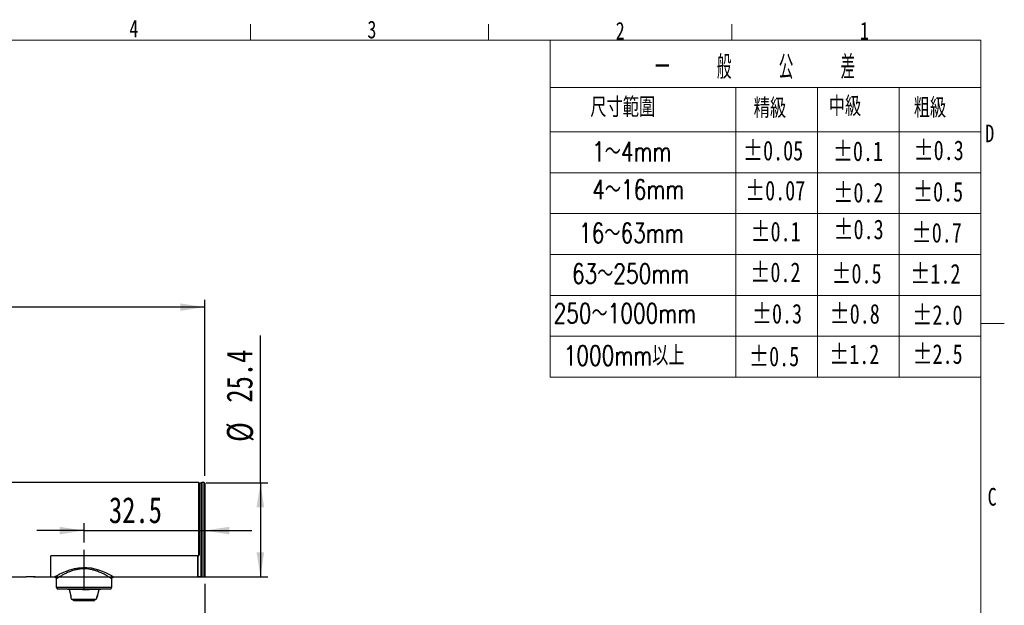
# Model space of a CAD drawing. Header units: millimetres. Extents: x 5 to 273, y 7 to 200.
# Tile 5 of 5: x 141 to 273, y 121 to 199. Entities that reach past the tile are written whole.
import ezdxf

# ---------------------------------------------------------------- set-up
doc = ezdxf.new("R2010")
doc.units = ezdxf.units.MM
doc.layers.add('FORMAT', color=7, linetype='Continuous')
doc.styles.add('SLDTEXTSTYLE1', font='TXT', dxfattribs={"width": 0.75})
doc.styles.add('SLDTEXTSTYLE7', font='TXT', dxfattribs={"width": 0.75, "bigfont": 'bigfont'})
doc.styles.add('SLDTEXTSTYLE8', font='TXT', dxfattribs={"width": 0.5625, "bigfont": 'bigfont'})
doc.dimstyles.new('SLDDIMSTYLE0', dxfattribs={"dimtxt": 3.5, "dimasz": 3.302, "dimexe": 0, "dimexo": 0.0625, "dimgap": 0.875, "dimtad": 1, "dimdec": 1, "dimlfac": 2, "dimrnd": 1e-09, "dimzin": 12, "dimdsep": 46, "dimtxsty": 'SLDTEXTSTYLE1', "dimsah": 1, "dimcen": 0.09, "dimadec": 0, "dimazin": 3, "dimtfac": 1, "dimtdec": 1, "dimtmove": 0, "dimatfit": 0, "dimfxl": 0, "dimfrac": 2, "dimtolj": 1, "dimtzin": 12, "dimarcsym": 0})
doc.dimstyles.new('SLDDIMSTYLE1', dxfattribs={"dimtxt": 3.5, "dimasz": 3.302, "dimexe": 0, "dimexo": 0.0625, "dimgap": 0.875, "dimtad": 1, "dimdec": 1, "dimlfac": 2, "dimrnd": 1e-09, "dimzin": 12, "dimdsep": 46, "dimtxsty": 'SLDTEXTSTYLE1', "dimsah": 1, "dimcen": 0.09, "dimadec": 0, "dimazin": 3, "dimtfac": 1, "dimtofl": 0, "dimtmove": 0, "dimatfit": 3, "dimfxl": 0, "dimfrac": 2, "dimtolj": 1, "dimtzin": 12, "dimarcsym": 0})
doc.dimstyles.new('SLDDIMSTYLE3', dxfattribs={"dimtxt": 3.5, "dimasz": 3.302, "dimexe": 0, "dimexo": 0.0625, "dimgap": 0.875, "dimtad": 1, "dimdec": 1, "dimlfac": 2, "dimrnd": 1e-09, "dimzin": 12, "dimdsep": 46, "dimtxsty": 'SLDTEXTSTYLE1', "dimsah": 1, "dimcen": 0.09, "dimadec": 0, "dimazin": 3, "dimtfac": 1, "dimtdec": 1, "dimtofl": 0, "dimtmove": 0, "dimatfit": 3, "dimfxl": 0, "dimfrac": 2, "dimtolj": 1, "dimtzin": 12, "dimarcsym": 0})

# ---------------------------------------------------------------- blocks, each defined once
blk = doc.blocks.new('_D')
at = {"layer": 'FORMAT'}
for p, q in [((149.25, 129.05), (149.25, 131.66)), ((149.25, 130.66), (142.9, 130.66)), ((149.25, 130.66), (165.5, 130.66)), ((165.5, 130.66), (171.85, 130.66))]:
    blk.add_line(p, q, dxfattribs=at)
for points in [[(149.25, 130.66), (145.94, 131.17), (145.94, 130.15)], [(165.5, 130.66), (168.8, 130.15), (168.8, 131.17)]]:
    blk.add_solid(points, dxfattribs=at)
at = {"layer": 'FORMAT', "insert": (152.59, 135.17), "char_height": 3.5, "attachment_point": 1, "style": 'SLDTEXTSTYLE1'}
blk.add_mtext('32.5', dxfattribs=at)
blk = doc.blocks.new('_D_1')
at = {"layer": 'FORMAT'}
for p, q in [((172.99, 137.11), (172.99, 156.93)), ((165.69, 137.11), (173.99, 137.11)), ((172.99, 137.11), (172.99, 124.41)), ((142.42, 124.41), (173.99, 124.41))]:
    blk.add_line(p, q, dxfattribs=at)
for points in [[(172.99, 137.11), (172.48, 133.81), (173.49, 133.81)], [(172.99, 124.41), (173.49, 127.71), (172.48, 127.71)]]:
    blk.add_solid(points, dxfattribs=at)
at = {"layer": 'FORMAT', "char_height": 3.5, "attachment_point": 1, "rotation": 90, "style": 'SLDTEXTSTYLE1'}
for s, insert in [('25.4', (168.42, 147.88)), ('%%c', (168.48, 142.6))]:
    blk.add_mtext(s, dxfattribs=dict(at, insert=insert))
blk = doc.blocks.new('_D_3')
at = {"layer": 'FORMAT'}
for p, q in [((165.5, 123.47), (165.5, 109.97)), ((92.25, 121.26), (92.25, 109.97)), ((92.25, 110.97), (165.5, 110.97))]:
    blk.add_line(p, q, dxfattribs=at)
for points in [[(92.25, 110.97), (95.55, 110.47), (95.55, 111.48)], [(165.5, 110.97), (162.19, 111.48), (162.19, 110.47)]]:
    blk.add_solid(points, dxfattribs=at)
at = {"layer": 'FORMAT', "insert": (122.28, 115.49), "char_height": 3.5, "attachment_point": 1, "style": 'SLDTEXTSTYLE1'}
blk.add_mtext('146.5', dxfattribs=at)
blk = doc.blocks.new('_D_4')
at = {"layer": 'FORMAT'}
for p, q in [((88.75, 141.76), (88.75, 161.75)), ((165.5, 160.75), (88.75, 160.75)), ((165.5, 138.05), (165.5, 161.75))]:
    blk.add_line(p, q, dxfattribs=at)
for points in [[(88.75, 160.75), (92.05, 160.24), (92.05, 161.25)], [(165.5, 160.75), (162.19, 161.25), (162.19, 160.24)]]:
    blk.add_solid(points, dxfattribs=at)
at = {"layer": 'FORMAT', "insert": (122.28, 165.26), "char_height": 3.5, "attachment_point": 1, "style": 'SLDTEXTSTYLE1'}
blk.add_mtext('153.5', dxfattribs=at)

msp = doc.modelspace()

# ---------------------------------------------------------------- linework, layer by layer
at = {"color": 7, "linetype": 'Continuous', "lineweight": 18}
for p, q in [((171.66605, 196.675), (171.66605, 198.8289)), ((203.72889, 196.675), (203.72889, 198.8289)), ((236.48441, 196.675), (236.48441, 198.8289)), ((8.38015, 196.675), (270.00015, 196.675)), ((212.00015, 196.675), (212.00015, 151.33568)), ((270.00015, 9.95866), (270.00015, 196.675)), ((212.00015, 190.33568), (270.00015, 190.33568)), ((237.00015, 190.33568), (237.00015, 151.33568)), ((248.00015, 190.33568), (248.00015, 151.33568)), ((259.00015, 190.33568), (259.00015, 151.33568)), ((212.00015, 184.33568), (270.00015, 184.33568)), ((212.00015, 178.83568), (270.00015, 178.83568)), ((212.00015, 173.33568), (270.00015, 173.33568)), ((212.00015, 167.83568), (270.00015, 167.83568)), ((212.00015, 162.33568), (270.00015, 162.33568)), ((270.00015, 158.54866), (273.17515, 158.54866)), ((212.00015, 156.83568), (270.00015, 156.83568)), ((212.00015, 151.33568), (270.00015, 151.33568))]:
    msp.add_line(p, q, dxfattribs=at)
at = {"color": 7, "linetype": 'Continuous', "lineweight": 25}
for p, q in [((164.68775, 137.11269), (92.24548, 137.11269)), ((164.71661, 137.06269), (164.68775, 137.11269)), ((164.68775, 127.27206), (164.68775, 137.11269)), ((164.99548, 137.06269), (164.71661, 137.06269)), ((164.74548, 137.01269), (164.74548, 127.36269)), ((164.99548, 124.46269), (164.99548, 137.06269)), ((165.39548, 137.11269), (165.09548, 137.11269)), ((165.49548, 137.05496), (165.39548, 137.11269)), ((165.39548, 124.41269), (165.39548, 137.11269)), ((165.49548, 137.05496), (165.49548, 124.47043)), ((144.74548, 124.41269), (144.74548, 127.26269)), ((164.54548, 127.26269), (144.74548, 127.26269)), ((164.64548, 127.26269), (144.74548, 127.26269)), ((164.54548, 124.41269), (164.54548, 127.26269)), ((164.59548, 124.46269), (164.59548, 127.26269)), ((164.68775, 127.27206), (164.71671, 127.29387)), ((164.54548, 125.46269), (164.59548, 125.46269)), ((92.24548, 124.41269), (141.42826, 124.41269)), ((142.67048, 124.41269), (144.74548, 124.41269)), ((144.74548, 124.41269), (145.25047, 124.41269)), ((145.49548, 124.1658), (145.49548, 123.0225)), ((152.99548, 123.0225), (152.99548, 124.16269)), ((153.24548, 124.41269), (164.54548, 124.41269)), ((164.59548, 124.46269), (164.99548, 124.46269)), ((165.09548, 124.41269), (165.39548, 124.41269)), ((165.39548, 124.41269), (165.49548, 124.47043)), ((145.49548, 123.0225), (145.64548, 122.76269)), ((145.49548, 123.0225), (152.99548, 123.0225)), ((152.84548, 122.76269), (145.64548, 122.76269)), ((146.99548, 122.76269), (146.99548, 122.71269)), ((149.05162, 122.71269), (146.99548, 122.71269)), ((147.21856, 122.71269), (147.44011, 121.88586)), ((149.05162, 122.71269), (149.04416, 122.76269)), ((151.49548, 122.71269), (149.05162, 122.71269)), ((151.05085, 121.88586), (151.2724, 122.71269)), ((151.49548, 122.71269), (151.49548, 122.76269)), ((152.84548, 122.76269), (152.99548, 123.0225)), ((147.56965, 121.40588), (150.88685, 121.40588)), ((147.90601, 121.21269), (147.56965, 121.40588)), ((150.55049, 121.21269), (147.90601, 121.21269)), ((150.88685, 121.40588), (150.55049, 121.21269)), ((150.55049, 121.21269), (150.58495, 121.21269))]:
    msp.add_line(p, q, dxfattribs=at)
at = {"color": 8, "linetype": 'Continuous', "lineweight": 25}
for p, q in [((165.09548, 137.11269), (165.09548, 124.41269)), ((151.01721, 121.76269), (150.98275, 121.76269))]:
    msp.add_line(p, q, dxfattribs=at)
at = {"color": 8, "linetype": 'Continuous', "lineweight": 25, "flags": 128}
msp.add_lwpolyline([(145.25047, 124.41559), (145.27979, 124.43264), (145.4067, 124.50548), (145.61328, 124.62071), (145.90103, 124.7739), (146.27792, 124.96066), (146.73079, 125.16222), (147.30564, 125.378), (147.96494, 125.5637), (148.49521, 125.66046), (149.05935, 125.70861), (149.61597, 125.69922), (150.178, 125.63272), (150.68315, 125.52581), (151.1674, 125.38395), (151.67125, 125.19864), (152.12944, 124.99982), (152.56427, 124.78713), (152.9144, 124.60054), (153.10254, 124.49509), (153.21647, 124.42957), (153.23832, 124.41687), (153.24548, 124.41269), (153.24548, 124.41269)], dxfattribs=at)
at = {"color": 7, "linetype": 'Continuous', "lineweight": 25, "flags": 128}
for points in [[(147.56965, 121.40588), (147.50968, 121.62894), (147.47375, 121.76269)], [(150.98275, 121.76269), (150.94681, 121.62894), (150.88685, 121.40588)], [(150.92131, 121.40588), (150.98128, 121.62894), (151.01721, 121.76269)]]:
    msp.add_lwpolyline(points, dxfattribs=at)
at = {"color": 7, "linetype": 'Continuous', "lineweight": 25}
for centre, radius, start, end in [((165.09548, 137.01269), 0.1, 90, 180), ((142.0455, 118.07925), 6.3642, 84.3643569, 95.5656982), ((165.09548, 124.51269), 0.1, 180, 270)]:
    msp.add_arc(centre, radius, start, end, dxfattribs=at)
for points, knots in [([(164.64548, 127.26269), (164.65529, 127.26345), (164.67011, 127.26459), (164.68329, 127.27017), (164.68775, 127.27206)], [0, 0, 0, 0, 0.661556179, 1, 1, 1, 1]), ([(145.24986, 124.41137), (145.26792, 124.41041), (145.31459, 124.40792), (145.38621, 124.37523), (145.4532, 124.31174), (145.49124, 124.2357), (145.49266, 124.18378), (145.49317, 124.16515)], [0, 0, 0, 0, 0.140776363, 0.363752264, 0.596260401, 0.855109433, 1, 1, 1, 1]), ([(152.99761, 124.16424), (152.99689, 124.16899), (152.99177, 124.20315), (153.01426, 124.26764), (153.06182, 124.3403), (153.12714, 124.38712), (153.19097, 124.40949), (153.24659, 124.4142), (153.28457, 124.41116), (153.30304, 124.40568), (153.30683, 124.40455)], [0, 0, 0, 0, 0.031817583, 0.228573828, 0.428255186, 0.605275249, 0.749863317, 0.872124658, 0.973733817, 1, 1, 1, 1]), ([(149.05162, 122.71269), (149.24639, 122.71943), (149.63932, 122.73301), (150.10379, 122.75052), (150.33033, 122.76006), (150.39303, 122.76269)], [0, 0, 0, 0, 0.415504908, 0.838240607, 1, 1, 1, 1]), ([(147.44019, 121.88588), (147.44093, 121.88303), (147.44578, 121.86423), (147.45804, 121.82084), (147.4689, 121.78061), (147.47375, 121.76269)], [0, 0, 0, 0, 0.090129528, 0.594740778, 1, 1, 1, 1]), ([(150.98275, 121.76269), (150.98951, 121.78605), (151.00302, 121.83275), (151.02644, 121.89419), (151.04714, 121.9394), (151.0598, 121.96031), (151.06344, 121.9621), (151.06465, 121.96269)], [0, 0, 0, 0, 0.226123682, 0.45222596, 0.677509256, 0.892709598, 1, 1, 1, 1]), ([(151.06465, 121.96269), (151.06574, 121.96066), (151.0679, 121.95661), (151.06129, 121.92521), (151.04892, 121.87821), (151.03312, 121.82139), (151.02212, 121.78078), (151.01721, 121.76269)], [0, 0, 0, 0, 0.200167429, 0.400104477, 0.606333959, 0.824659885, 1, 1, 1, 1])]:
    msp.add_open_spline(points, degree=3, knots=knots, dxfattribs=at)
at = {"color": 8, "linetype": 'Continuous', "lineweight": 25}
msp.add_open_spline([(152.99548, 124.16269), (152.99412, 124.16357), (152.98914, 124.16677), (152.92023, 124.21149), (152.79359, 124.29133), (152.61626, 124.40028), (152.37835, 124.54271), (151.9815, 124.76061), (151.53477, 124.97833), (151.07905, 125.16708), (150.60461, 125.32318), (150.11906, 125.43988), (149.60284, 125.50823), (149.07031, 125.52027), (148.54413, 125.46854), (147.98709, 125.35508), (147.42238, 125.17416), (146.89652, 124.95172), (146.45647, 124.73231), (146.10645, 124.53807), (145.83135, 124.37464), (145.63449, 124.2519), (145.51508, 124.17555), (145.5049, 124.16885), (145.50014, 124.16571)], degree=3, knots=[0, 0, 0, 0, 0.018489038, 0.067442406, 0.116424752, 0.127723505, 0.1851909, 0.242708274, 0.292416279, 0.342112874, 0.384541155, 0.426938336, 0.470618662, 0.514277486, 0.557853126, 0.601463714, 0.658681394, 0.715963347, 0.766646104, 0.817314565, 0.864406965, 0.911469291, 0.958577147, 1, 1, 1, 1], dxfattribs=at)
at = {"layer": 'FORMAT'}
msp.add_line((149.24548, 122.76269), (149.24548, 128.04977), dxfattribs=at)

# ---------------------------------------------------------------- texts
at = {"color": 7, "linetype": 'Continuous', "lineweight": 0, "attachment_point": 1}
for s, insert, char_height, style in [('4', (155.34397, 199.4529), 2.38125, 'SLDTEXTSTYLE1'), ('3', (187.39939, 199.32204), 2.38125, 'SLDTEXTSTYLE1'), ('2', (220.83481, 199.15174), 2.38125, 'SLDTEXTSTYLE1'), ('1', (253.73268, 199.15174), 2.38125, 'SLDTEXTSTYLE1'), ('一    般    公    差', (226.13284, 194.66253), 3.175, 'SLDTEXTSTYLE8'), ('尺寸範圍', (217.42279, 188.98707), 2.645833, 'SLDTEXTSTYLE7'), ('精級', (239.4278, 188.86578), 2.645833, 'SLDTEXTSTYLE7'), ('中級', (249.53236, 189.12156), 2.645833, 'SLDTEXTSTYLE7'), ('粗級', (260.9775, 188.91515), 2.645833, 'SLDTEXTSTYLE7'), ('D', (270.60643, 185.33806), 2.38125, 'SLDTEXTSTYLE1'), ('1～4mm', (217.65514, 183.02034), 2.645833, 'SLDTEXTSTYLE7'), ('±0.05', (237.98676, 183.15218), 2.645833, 'SLDTEXTSTYLE1'), ('±0.1', (250.08617, 183.06755), 2.645833, 'SLDTEXTSTYLE1'), ('±0.3', (260.9635, 183.19559), 2.645833, 'SLDTEXTSTYLE1'), ('4～16mm', (217.67345, 177.91026), 2.645833, 'SLDTEXTSTYLE7'), ('±0.07', (238.26672, 177.76573), 2.645833, 'SLDTEXTSTYLE1'), ('±0.2', (250.14989, 177.49311), 2.645833, 'SLDTEXTSTYLE1'), ('±0.5', (260.87947, 177.61355), 2.645833, 'SLDTEXTSTYLE1'), ('±0.1', (238.99517, 172.24844), 2.645833, 'SLDTEXTSTYLE1'), ('±0.3', (250.17465, 172.544), 2.645833, 'SLDTEXTSTYLE1'), ('16～63mm', (215.90256, 172.05638), 2.645833, 'SLDTEXTSTYLE7'), ('±0.7', (260.70545, 172.09303), 2.645833, 'SLDTEXTSTYLE1'), ('63～250mm', (214.94552, 166.58266), 2.645833, 'SLDTEXTSTYLE7'), ('±0.2', (238.97531, 166.77233), 2.645833, 'SLDTEXTSTYLE1'), ('±0.5', (249.89352, 166.58986), 2.645833, 'SLDTEXTSTYLE1'), ('±1.2', (260.52088, 166.56508), 2.645833, 'SLDTEXTSTYLE1'), ('250～1000mm', (212.4743, 161.23534), 2.645833, 'SLDTEXTSTYLE7'), ('±0.3', (239.18846, 161.18826), 2.645833, 'SLDTEXTSTYLE1'), ('±0.8', (249.65559, 161.17455), 2.645833, 'SLDTEXTSTYLE1'), ('±2.0', (260.7959, 161.01267), 2.645833, 'SLDTEXTSTYLE1'), ('1000mm以上', (213.84035, 155.5522), 2.645833, 'SLDTEXTSTYLE7'), ('±0.5', (238.80107, 155.4398), 2.645833, 'SLDTEXTSTYLE1'), ('±1.2', (249.58953, 155.71776), 2.645833, 'SLDTEXTSTYLE1'), ('±2.5', (260.81145, 155.7555), 2.645833, 'SLDTEXTSTYLE1'), ('C', (270.92825, 136.40155), 2.38125, 'SLDTEXTSTYLE1')]:
    msp.add_mtext(s, dxfattribs=dict(at, insert=insert, char_height=char_height, style=style))

# ---------------------------------------------------------------- dimensions: what is measured, and where the dimension line sits
at = {"layer": 'FORMAT'}
for base, p1, p2, dimstyle, picture, middle in [((88.74548, 160.74628), (165.49548, 137.05496), (88.74548, 140.76269), 'SLDDIMSTYLE3', '_D_4', (128.0972, 160.74628)), ((165.49548, 130.66144), (149.24548, 128.04977), (165.49548, 124.47043), 'SLDDIMSTYLE0', '_D', (157.11429, 130.66144)), ((165.49548, 110.97387), (92.24548, 122.26269), (165.49548, 124.47043), 'SLDDIMSTYLE1', '_D_3', (128.0972, 110.97387))]:
    dim = msp.add_linear_dim(base=base, p1=p1, p2=p2, dimstyle=dimstyle, dxfattribs=at)
    dim.commit()
    dim.dimension.update_dxf_attribs({"geometry": picture, "text_midpoint": middle, "dimtype": 160})
dim = msp.add_linear_dim(base=(172.98687, 124.41269), p1=(164.68775, 137.11269), p2=(141.42048, 124.41269), angle=90, text='%%c<>', dimstyle='SLDDIMSTYLE1', dxfattribs=at)
dim.commit()
dim.dimension.update_dxf_attribs({"geometry": '_D_1', "text_midpoint": (172.98687, 149.76489), "dimtype": 160})

doc.saveas('drawing.dxf')
